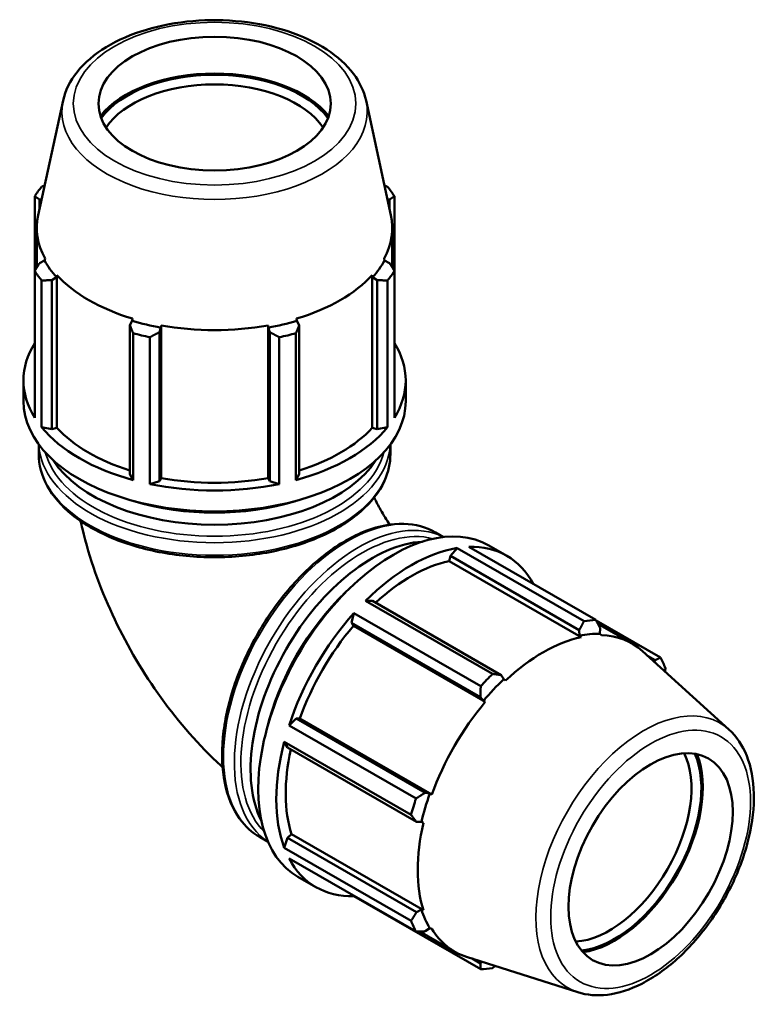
# Model space of a CAD drawing. Header units: millimetres. Extents: x -20 to 1196, y -589 to 1113.
# Tile 8 of 8: x 845 to 1196, y 647 to 1113. Entities that reach past the tile are written whole.
import ezdxf

# ---------------------------------------------------------------- set-up
doc = ezdxf.new("R2010")
doc.units = ezdxf.units.MM
doc.layers.add('Visible (ANSI)', color=7, linetype='Continuous', lineweight=50)
doc.layers.add('Visible Narrow (ANSI)', color=7, linetype='Continuous', lineweight=35)

msp = doc.modelspace()

# ---------------------------------------------------------------- linework, layer by layer
at = {"layer": 'Visible (ANSI)'}
for p, q in [((865.954, 1074.523), (854.182, 1020.365)), ((1009.437, 1074.523), (1021.208, 1020.365)), ((852.541, 1029.209), (852.541, 993.916)), ((854.836, 1027.685), (855.8, 1027.81)), ((854.836, 1023.376), (854.836, 1027.685)), ((1019.59, 1027.81), (1020.554, 1027.685)), ((1020.554, 1027.685), (1020.554, 1023.376)), ((1022.849, 993.916), (1022.849, 1029.209)), ((853.53, 995.507), (853.53, 1014.346)), ((1021.86, 995.507), (1021.86, 1014.346)), ((857.228, 998.776), (854.836, 997.595)), ((857.426, 999.771), (857.228, 998.776)), ((1018.162, 998.776), (1017.965, 999.771)), ((1020.554, 997.595), (1018.162, 998.776)), ((852.541, 924.439), (852.541, 993.916)), ((1022.849, 993.916), (1022.849, 924.439)), ((855.814, 989.367), (855.814, 919.889)), ((860.632, 989.538), (862.856, 990.952)), ((860.632, 918.984), (860.632, 989.538)), ((862.856, 990.952), (863.04, 991.966)), ((863.04, 919.706), (863.04, 991.966)), ((1012.35, 991.966), (1012.534, 990.952)), ((1012.35, 919.706), (1012.35, 991.966)), ((1012.534, 990.952), (1014.759, 989.538)), ((1014.759, 989.538), (1014.759, 918.984)), ((1019.577, 919.889), (1019.577, 989.367)), ((898.737, 970.29), (897.578, 968.262)), ((898.832, 971.354), (898.737, 970.29)), ((976.654, 970.29), (976.558, 971.354)), ((977.812, 968.262), (976.654, 970.29)), ((897.578, 968.262), (897.578, 897.707)), ((911.57, 964.925), (912.324, 967.049)), ((911.57, 894.37), (911.57, 964.925)), ((912.324, 967.049), (912.386, 968.121)), ((912.386, 895.861), (912.386, 968.121)), ((963.004, 968.121), (963.066, 967.049)), ((963.004, 895.861), (963.004, 968.121)), ((963.066, 967.049), (963.82, 964.925)), ((963.82, 964.925), (963.82, 894.37)), ((977.812, 897.707), (977.812, 968.262)), ((899.151, 894.933), (899.151, 964.41)), ((907.051, 962.526), (907.051, 893.048)), ((968.339, 893.048), (968.339, 962.526)), ((976.24, 964.41), (976.24, 894.933)), ((847.195, 932.22), (847.195, 942.085)), ((1028.195, 932.22), (1028.195, 942.085)), ((855.814, 919.889), (860.632, 918.984)), ((860.632, 918.984), (863.04, 919.706)), ((1012.35, 919.706), (1014.759, 918.984)), ((1014.759, 918.984), (1019.577, 919.889)), ((854.435, 907.282), (854.435, 911.795)), ((1020.955, 907.282), (1020.955, 911.795)), ((897.578, 897.707), (899.151, 894.933)), ((911.57, 894.37), (912.386, 895.861)), ((963.004, 895.861), (963.82, 894.37)), ((976.24, 894.933), (977.812, 897.707)), ((907.051, 893.048), (911.57, 894.37)), ((963.82, 894.37), (968.339, 893.048)), ((1042.33, 870.167), (1046.131, 867.978)), ((1052.551, 862.776), (1049.356, 859.06)), ((1112.643, 828.171), (1052.551, 862.776)), ((1058.137, 863.318), (1118.229, 828.713)), ((1067.512, 864.02), (1076.045, 859.106)), ((1049.356, 859.06), (1048.779, 856.61)), ((1049.356, 859.06), (1110.379, 823.919)), ((1048.779, 856.61), (1111.277, 820.62)), ((1012.409, 837.784), (1009.214, 837.82)), ((1009.214, 837.82), (1069.306, 803.215)), ((1073.433, 802.642), (1012.409, 837.784)), ((1003.627, 831.927), (1002.516, 827.348)), ((1063.719, 797.323), (1003.627, 831.927)), ((1002.516, 827.348), (1003.402, 825.89)), ((1002.516, 827.348), (1063.539, 792.207)), ((1003.402, 825.89), (1065.901, 789.899)), ((1148.873, 810.93), (1118.335, 828.515)), ((1119.164, 826.966), (1135.382, 817.626)), ((1120.099, 822.216), (1120.273, 824.878)), ((1110.379, 823.919), (1110.492, 821.284)), ((1110.492, 821.284), (1111.277, 820.62)), ((1120.861, 821.549), (1120.099, 822.216)), ((1181.279, 776.852), (1140.32, 814.021)), ((1142.747, 811.819), (1146.398, 809.717)), ((1146.398, 809.717), (1146.032, 808.838)), ((1074.611, 800.622), (1073.433, 802.642)), ((1075.485, 800.008), (1074.611, 800.622)), ((1063.539, 792.207), (1065.004, 790.488)), ((1065.004, 790.488), (1065.901, 789.899)), ((976.39, 782.098), (972.983, 778.851)), ((972.983, 778.851), (1033.075, 744.246)), ((978.093, 782.054), (976.39, 782.098)), ((1037.414, 746.957), (976.39, 782.098)), ((978.093, 782.054), (1040.592, 746.063)), ((970.669, 771.059), (972.292, 768.299)), ((1030.761, 736.454), (970.669, 771.059)), ((972.292, 768.299), (1033.316, 733.158)), ((1039.633, 746.544), (1037.414, 746.957)), ((1040.592, 746.063), (1039.633, 746.544)), ((1033.316, 733.158), (1035.653, 733.144)), ((1035.653, 733.144), (1036.622, 732.696)), ((974.123, 727.304), (972.292, 725.582)), ((974.123, 727.304), (1036.622, 691.313)), ((959.231, 725.863), (963.032, 723.675)), ((972.292, 725.582), (970.669, 720.953)), ((1033.316, 690.441), (972.292, 725.582)), ((970.669, 720.953), (1030.761, 686.349)), ((1033.075, 681.222), (972.983, 715.827)), ((977.188, 707.168), (985.72, 702.255)), ((1003.57, 698.213), (1003.627, 698.043)), ((1003.627, 698.043), (1063.719, 663.439)), ((1035.653, 691.66), (1033.316, 690.441)), ((1036.622, 691.313), (1035.653, 691.66)), ((1034.844, 681.277), (1051.38, 671.754)), ((1037.414, 681.362), (1039.633, 682.843)), ((1039.633, 682.843), (1040.592, 682.518)), ((1109.683, 652.523), (1056.976, 669.292)), ((1063.539, 666.201), (1059.647, 668.442)), ((1064.155, 667.008), (1063.539, 666.201))]:
    msp.add_line(p, q, dxfattribs=at)
for centre, major_axis, ratio in [((937.695, 1073.067), (-55, 0), 0.5758617), ((1144.17, 715.442), (-27.447, -47.662), 0.5780931)]:
    msp.add_ellipse(centre, major_axis=major_axis, ratio=ratio, dxfattribs=at)
for centre, major_axis, ratio, start_param, end_param in [((937.695, 1053.174), (-59.291, 0), 0.5758617, 3.56518, 5.8595979), ((937.695, 1053.174), (-58.3, 0), 0.5758617, 3.5412453, 5.8835326), ((937.695, 1050.476), (-55, 0), 0.5758617, 3.5062661, 5.9185119), ((937.695, 1011.563), (-90.5, 0), 0.5758617, 5.8432224, 5.93775), ((937.695, 1011.563), (90.5, 0), 0.5758617, 0.3454353, 0.4399629), ((937.695, 1014.346), (-84.165, 0), 0.5758617, 6.158663, 6.5886179), ((937.695, 1014.346), (84.165, 0), 0.5758617, 5.9777527, 6.4077076), ((937.695, 1013.386), (-84.372, 0), 0.5758617, 0.3054326, 0.4799655), ((937.695, 1013.386), (84.372, 0), 0.5758617, 5.8032198, 5.9777527), ((937.695, 1011.563), (-90.5, 0), 0.5758617, 0.3454353, 0.4399629), ((937.695, 1011.563), (90.5, 0), 0.5758617, 5.8432224, 5.93775), ((937.695, 1014.346), (84.165, 0), 0.5758617, 3.6215582, 4.2324234), ((937.695, 1014.346), (84.165, 0), 0.5758617, 5.1923545, 5.8032198), ((937.695, 1013.386), (84.372, 0), 0.5758617, 4.2324234, 4.4069564), ((937.695, 1013.386), (84.372, 0), 0.5758617, 5.0178216, 5.1923545), ((937.695, 1014.346), (84.165, 0), 0.5758617, 4.4069564, 5.0178216), ((937.695, 1011.563), (90.5, 0), 0.5758617, 4.2724261, 4.3669537), ((937.695, 1011.563), (90.5, 0), 0.5758617, 5.0578243, 5.1523519), ((937.695, 942.085), (-90.5, 0), 0.5758617, 5.93775, 6.6286206), ((937.695, 942.085), (90.5, 0), 0.5758617, 5.93775, 6.6286206), ((937.695, 932.22), (-90.5, 0), 0.5758617, 0, 3.1415927), ((937.695, 942.085), (90.5, 0), 0.5758617, 3.5815555, 4.2724261), ((937.695, 942.085), (84.165, 0), 0.5758617, 3.6215582, 4.2155561), ((937.695, 942.085), (90.5, 0), 0.5758617, 5.1523519, 5.8432224), ((937.695, 942.085), (84.165, 0), 0.5758617, 5.2092219, 5.8032198), ((937.695, 920.762), (-81.595, 0), 0.5758617, 0.3575927, 2.7839999), ((937.695, 942.085), (84.165, 0), 0.5758617, 4.4069564, 5.0178216), ((937.695, 942.085), (90.5, 0), 0.5758617, 4.3669537, 5.0578243), ((937.695, 926.491), (81.595, 0), 0.5758617, 4.2236851, 5.2010929), ((1022.35, 785.594), (45.162, 78.426), 0.5780931, 0, 3.1415927), ((1012.439, 791.301), (40.718, 70.709), 0.5780931, 0.3612771, 2.7803156), ((1030.882, 780.681), (-45.162, -78.426), 0.5780931, 3.5796218, 4.2704924), ((1030.882, 780.681), (45.162, 78.426), 0.5780931, 5.9396837, 6.6266869), ((1030.882, 780.681), (-42.001, -72.936), 0.5780931, 3.6196245, 4.213542), ((1017.395, 788.448), (-40.718, -70.709), 0.5780931, 4.2362748, 5.1885031), ((1030.882, 780.681), (-45.162, -78.426), 0.5780931, 4.36502, 5.0558906), ((1030.882, 780.681), (-42.001, -72.936), 0.5780931, 4.4050227, 5.0158879), ((1090.974, 746.076), (45.162, 78.426), 0.5780931, 0.3435016, 0.4380292), ((1093.381, 744.69), (-42.001, -72.936), 0.5780931, 3.6196245, 4.2304897), ((1092.552, 745.168), (42.104, 73.115), 0.5780931, 0.3034989, 0.4780318), ((1093.381, 744.69), (42.001, 72.936), 0.5780931, 6.1579352, 6.5866842), ((1090.974, 746.076), (45.162, 78.426), 0.5780931, 5.8412887, 5.9358163), ((1090.974, 746.076), (-45.162, -78.426), 0.5780931, 4.2704924, 4.36502), ((1092.552, 745.168), (-42.104, -73.115), 0.5780931, 4.2304897, 4.4050227), ((1093.381, 744.69), (-42.001, -72.936), 0.5780931, 4.4050227, 5.0158879), ((1030.882, 780.681), (-45.162, -78.426), 0.5780931, 5.1504181, 5.8412887), ((1030.882, 780.681), (-42.001, -72.936), 0.5780931, 5.2072079, 5.8012861), ((1124.631, 726.695), (27.447, 47.662), 0.5780931, 3.5040603, 5.9207177), ((1126.964, 725.351), (29.094, 50.522), 0.5780931, 3.5399724, 5.8848056), ((1126.964, 725.351), (29.588, 51.38), 0.5780931, 3.5640965, 5.8606815), ((1092.552, 745.168), (-42.104, -73.115), 0.5780931, 5.0158879, 5.1904208), ((1090.974, 746.076), (-45.162, -78.426), 0.5780931, 5.0558906, 5.1504181), ((1093.381, 744.69), (-42.001, -72.936), 0.5780931, 5.1904208, 5.8012861), ((1030.882, 780.681), (-45.162, -78.426), 0.5780931, 5.9358163, 6.6266869), ((1092.552, 745.168), (-42.104, -73.115), 0.5780931, 5.8012861, 5.975819), ((1090.974, 746.076), (-45.162, -78.426), 0.5780931, 5.8412887, 5.9358163), ((1093.381, 744.69), (-42.001, -72.936), 0.5780931, 5.975819, 6.4084354), ((1090.974, 746.076), (-45.162, -78.426), 0.5780931, 0.3435016, 0.4380292)]:
    msp.add_ellipse(centre, major_axis=major_axis, ratio=ratio, start_param=start_param, end_param=end_param, dxfattribs=at)
for points, knots in [([(1009.437, 1074.523), (1008.464, 1078.999), (1006.399, 1083.284), (1000.223, 1091.499), (995.92, 1095.358), (985.451, 1102.182), (979.187, 1105.09), (965.501, 1109.55), (958.079, 1111.101), (942.848, 1112.723), (935.043, 1112.802), (919.776, 1111.498), (912.317, 1110.115), (898.429, 1105.977), (892.007, 1103.218), (880.86, 1096.485), (876.132, 1092.506), (869.291, 1083.89), (866.996, 1079.318), (865.954, 1074.523)], [0.9099205, 0.9099205, 0.9099205, 0.9099205, 1.1939979, 1.1939979, 1.5089802, 1.5089802, 1.8411869, 1.8411869, 2.1733131, 2.1733131, 2.5035221, 2.5035221, 2.8336205, 2.8336205, 3.1654849, 3.1654849, 3.4981545, 3.4981545, 3.8024685, 3.8024685, 3.8024685, 3.8024685]), ([(854.435, 907.282), (854.435, 902.164), (855.805, 897.056), (861.127, 887.289), (865.155, 882.644), (875.527, 874.25), (881.937, 870.529), (896.426, 864.462), (904.507, 862.121), (921.498, 859.048), (930.402, 858.313), (948.153, 858.51), (956.995, 859.44), (973.751, 862.882), (981.66, 865.393), (995.762, 871.778), (1001.95, 875.653), (1011.926, 884.42), (1015.725, 889.312), (1019.98, 898.636), (1020.955, 902.956), (1020.955, 907.282)], [3.9269908, 3.9269908, 3.9269908, 3.9269908, 4.231024, 4.231024, 4.5454592, 4.5454592, 4.8690615, 4.8690615, 5.1934425, 5.1934425, 5.5170582, 5.5170582, 5.8403763, 5.8403763, 6.1640687, 6.1640687, 6.4885197, 6.4885197, 6.8116273, 6.8116273, 7.0685835, 7.0685835, 7.0685835, 7.0685835]), ([(1020.669, 873.844), (1019.143, 876.091), (1017.684, 878.442), (1015.239, 882.765), (1014.217, 884.718), (1013.273, 886.675)], [2.23064124, 2.23064124, 2.23064124, 2.23064124, 2.37156719, 2.37156719, 2.48425542, 2.48425542, 2.48425542, 2.48425542]), ([(941.503, 758.984), (940.591, 759.821), (939.686, 760.666), (928.434, 771.373), (919.1, 782.313), (902.537, 805.764), (895.314, 818.276), (883.284, 844.346), (878.475, 857.9), (874.813, 873.039), (874.524, 874.287), (874.246, 875.538)], [1.85774871, 1.85774871, 1.85774871, 1.85774871, 1.88495559, 1.88495559, 2.19911486, 2.19911486, 2.51327412, 2.51327412, 2.82743339, 2.82743339, 2.85558403, 2.85558403, 2.85558403, 2.85558403]), ([(1042.33, 870.167), (1037.878, 872.731), (1032.75, 874.102), (1021.597, 874.381), (1015.546, 873.216), (1003.069, 868.43), (996.634, 864.738), (984.127, 855.221), (978.058, 849.39), (966.906, 836.205), (961.823, 828.856), (953.136, 813.374), (949.534, 805.244), (944.167, 788.999), (942.405, 780.887), (940.923, 765.468), (941.207, 758.165), (943.856, 745.132), (946.215, 739.391), (952.2, 731.037), (955.47, 728.029), (959.231, 725.863)], [5.4997209, 5.4997209, 5.4997209, 5.4997209, 5.8039289, 5.8039289, 6.1183746, 6.1183746, 6.4419184, 6.4419184, 6.7662764, 6.7662764, 7.0898876, 7.0898876, 7.4132054, 7.4132054, 7.7368926, 7.7368926, 8.0613172, 8.0613172, 8.3843605, 8.3843605, 8.6413135, 8.6413135, 8.6413135, 8.6413135]), ([(1109.683, 652.523), (1114.065, 651.129), (1118.826, 650.778), (1129.058, 652.03), (1134.562, 653.833), (1145.721, 659.5), (1151.374, 663.476), (1162.08, 673.111), (1167.129, 678.77), (1176.136, 691.164), (1180.097, 697.891), (1186.574, 711.779), (1189.089, 718.938), (1192.411, 733.046), (1193.21, 739.992), (1192.905, 753.018), (1191.798, 759.103), (1187.72, 769.309), (1184.904, 773.563), (1181.279, 776.852)], [2.4833783, 2.4833783, 2.4833783, 2.4833783, 2.7678396, 2.7678396, 3.0828375, 3.0828375, 3.4149179, 3.4149179, 3.7469927, 3.7469927, 4.0771916, 4.0771916, 4.4072873, 4.4072873, 4.7391204, 4.7391204, 5.0716504, 5.0716504, 5.3744708, 5.3744708, 5.3744708, 5.3744708])]:
    msp.add_open_spline(points, degree=3, knots=knots, dxfattribs=at)
for points, weights in [([(855.814, 1033.759), (856.521, 1034.053), (857.22, 1034.342)], [1, 1.00020485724, 1.00034214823]), ([(1018.17, 1034.342), (1018.869, 1034.053), (1019.577, 1033.759)], [1.00034214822, 1.00020485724, 1]), ([(854.836, 1027.685), (853.712, 1028.442), (852.541, 1029.209)], [1.0006077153, 1.00071234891, 1]), ([(1022.849, 1029.209), (1021.678, 1028.442), (1020.554, 1027.685)], [1, 1.00071234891, 1.0006077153]), ([(852.541, 993.916), (853.712, 995.804), (854.836, 997.595)], [1, 1.00071234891, 1.0006077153]), ([(1020.554, 997.595), (1021.678, 995.804), (1022.849, 993.916)], [1.0006077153, 1.00071234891, 1]), ([(860.632, 989.538), (858.272, 989.465), (855.814, 989.367)], [1.0006077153, 1.00071234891, 1]), ([(1019.577, 989.367), (1017.118, 989.465), (1014.759, 989.538)], [1, 1.00071234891, 1.0006077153]), ([(899.151, 964.41), (898.349, 966.386), (897.578, 968.262)], [1, 1.00071234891, 1.0006077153]), ([(911.57, 964.925), (909.357, 963.76), (907.051, 962.526)], [1.0006077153, 1.00071234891, 1]), ([(968.339, 962.526), (966.034, 963.76), (963.82, 964.925)], [1, 1.00071234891, 1.0006077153]), ([(977.812, 968.262), (977.042, 966.386), (976.24, 964.41)], [1.0006077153, 1.00071234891, 1]), ([(1110.379, 823.919), (1111.497, 825.996), (1112.643, 828.171)], [1.0006077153, 1.00071234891, 1]), ([(1118.229, 828.713), (1119.281, 826.751), (1120.273, 824.878)], [1, 1.00071234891, 1.0006077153]), ([(1146.398, 809.717), (1147.62, 810.305), (1148.873, 810.93)], [1.0006077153, 1.00071234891, 1]), ([(1069.306, 803.215), (1071.421, 802.918), (1073.433, 802.642)], [1, 1.00071234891, 1.0006077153]), ([(1151.187, 805.803), (1151.091, 805.064), (1150.995, 804.335)], [1, 1.00019923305, 1.00033455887]), ([(1063.539, 792.207), (1063.637, 794.707), (1063.719, 797.323)], [1.0006077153, 1.00071234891, 1]), ([(1033.075, 744.246), (1035.298, 745.624), (1037.414, 746.957)], [1, 1.00071234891, 1.0006077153]), ([(1033.316, 733.158), (1032.074, 734.767), (1030.761, 736.454)], [1.0006077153, 1.00071234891, 1]), ([(1030.761, 686.349), (1032.074, 688.431), (1033.316, 690.441)], [1, 1.00071234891, 1.00060771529]), ([(1037.414, 681.362), (1035.298, 681.288), (1033.075, 681.222)], [1.0006077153, 1.00071234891, 1]), ([(1063.719, 663.439), (1063.637, 664.843), (1063.539, 666.201)], [1, 1.00071234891, 1.0006077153]), ([(1070.586, 664.962), (1069.951, 664.474), (1069.306, 663.98)], [1.00035848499, 1.00021722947, 1])]:
    msp.add_rational_spline(points, weights, degree=2, dxfattribs=at)
at = {"layer": 'Visible Narrow (ANSI)'}
for centre, major_axis, ratio in [((937.695, 1073.067), (-66.885, 0), 0.5758617), ((1144.17, 715.442), (-33.378, -57.961), 0.5780931)]:
    msp.add_ellipse(centre, major_axis=major_axis, ratio=ratio, dxfattribs=at)
for centre, major_axis, ratio, start_param, end_param in [((937.695, 1069.352), (-72.301, 0), 0.5758617, 6.158663, 9.5493003), ((937.695, 913.234), (-83.26, 0), 0.5758617, 0.0311394, 3.1104532), ((937.695, 907.282), (83.26, 0), 0.5758617, 3.1415927, 6.2831853), ((937.695, 915.032), (81.06, 0), 0.5758617, 3.2927483, 6.1320296), ((1000.78, 798.015), (-41.549, -72.152), 0.5780931, 3.1415927, 6.2831853), ((1005.928, 795.051), (41.549, 72.152), 0.5780931, 0.0336176, 3.1079751), ((1007.484, 794.155), (-40.452, -70.245), 0.5780931, 3.295794, 6.128984), ((1140.957, 717.293), (36.081, 62.655), 0.5780931, 6.1579352, 9.5500281)]:
    msp.add_ellipse(centre, major_axis=major_axis, ratio=ratio, start_param=start_param, end_param=end_param, dxfattribs=at)

doc.saveas('drawing.dxf')
